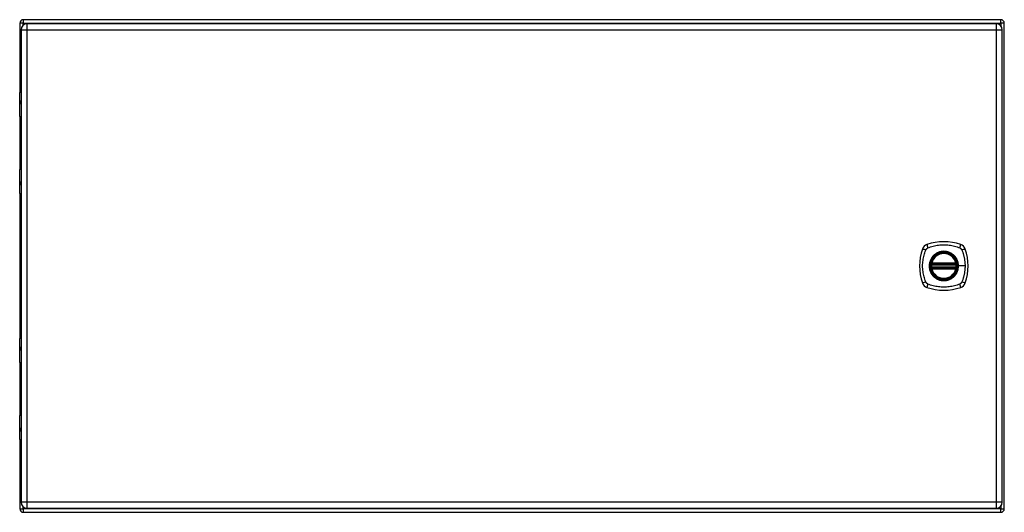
# Model space of a CAD drawing. Header units: inches. Extents: x 15 to 158, y 13 to 98.
# Tile 5 of 6: x 72 to 96, y 50 to 62. Entities that reach past the tile are written whole.
import ezdxf

# ---------------------------------------------------------------- set-up
doc = ezdxf.new("R2010")
doc.units = ezdxf.units.IN
doc.header["$MEASUREMENT"] = 0
doc.layers.add('Visible Edges(ANSI)', color=7, linetype='Continuous', lineweight=25)
doc.layers.add('Visible Tangent Edges(ANSI)', color=7, linetype='Continuous', lineweight=25)

msp = doc.modelspace()

# ---------------------------------------------------------------- linework, layer by layer
at = {"layer": 'Visible Edges(ANSI)'}
for p, q in [((96.262, 62.007), (72.43, 62.007)), ((72.346, 61.923), (72.346, 60.248)), ((72.378, 61.763), (72.378, 50.252)), ((96.15, 61.909), (72.524, 61.909)), ((96.296, 50.252), (96.296, 61.763)), ((96.346, 50.091), (96.346, 61.923)), ((72.363, 60.257), (72.378, 60.257)), ((72.343, 59.653), (72.343, 60.238)), ((72.378, 60.013), (72.374, 60.013)), ((72.374, 59.97), (72.378, 59.97)), ((72.346, 59.644), (72.346, 58.371)), ((72.378, 59.637), (72.359, 59.637)), ((72.343, 57.777), (72.343, 58.362)), ((72.359, 58.377), (72.378, 58.377)), ((72.378, 58.045), (72.374, 58.045)), ((72.374, 58.001), (72.378, 58.001)), ((72.346, 57.767), (72.346, 54.248)), ((72.378, 57.757), (72.363, 57.757)), ((94.575, 56.047), (95.168, 56.047)), ((95.168, 55.968), (94.575, 55.968)), ((94.579, 56.067), (95.164, 56.067)), ((95.164, 55.949), (94.579, 55.949)), ((72.363, 54.257), (72.378, 54.257)), ((72.343, 53.653), (72.343, 54.238)), ((72.378, 54.013), (72.374, 54.013)), ((72.374, 53.97), (72.378, 53.97)), ((72.346, 53.644), (72.346, 52.371)), ((72.378, 53.637), (72.359, 53.637)), ((72.343, 51.777), (72.343, 52.362)), ((72.359, 52.377), (72.378, 52.377)), ((72.378, 52.045), (72.374, 52.045)), ((72.374, 52.001), (72.378, 52.001)), ((72.346, 51.767), (72.346, 50.091)), ((72.378, 51.757), (72.363, 51.757)), ((72.43, 50.007), (96.262, 50.007)), ((72.524, 50.106), (96.15, 50.106))]:
    msp.add_line(p, q, dxfattribs=at)
at = {"layer": 'Visible Edges(ANSI)', "flags": 128}
for points in [[(94.563, 56.061), (94.563, 56.061), (94.563, 56.061), (94.563, 56.061), (94.563, 56.06), (94.563, 56.06), (94.563, 56.059), (94.563, 56.058), (94.563, 56.058), (94.562, 56.057), (94.562, 56.056), (94.562, 56.055), (94.562, 56.054), (94.562, 56.053), (94.562, 56.051), (94.561, 56.05), (94.561, 56.049), (94.561, 56.047), (94.561, 56.046), (94.561, 56.044), (94.56, 56.043), (94.56, 56.041), (94.56, 56.04), (94.56, 56.038), (94.56, 56.036)], [(94.56, 55.979), (94.56, 55.978), (94.56, 55.976), (94.56, 55.974), (94.56, 55.973), (94.561, 55.971), (94.561, 55.97), (94.561, 55.968), (94.561, 55.967), (94.561, 55.966), (94.562, 55.964), (94.562, 55.963), (94.562, 55.962), (94.562, 55.961), (94.562, 55.96), (94.562, 55.959), (94.563, 55.958), (94.563, 55.957), (94.563, 55.957), (94.563, 55.956), (94.563, 55.955), (94.563, 55.955), (94.563, 55.955), (94.563, 55.955), (94.563, 55.955)], [(95.183, 56.036), (95.183, 56.038), (95.183, 56.04), (95.183, 56.041), (95.183, 56.043), (95.182, 56.044), (95.182, 56.046), (95.182, 56.047), (95.182, 56.049), (95.182, 56.05), (95.181, 56.051), (95.181, 56.053), (95.181, 56.054), (95.181, 56.055), (95.181, 56.056), (95.181, 56.057), (95.181, 56.058), (95.18, 56.058), (95.18, 56.059), (95.18, 56.06), (95.18, 56.06), (95.18, 56.061), (95.18, 56.061), (95.18, 56.061), (95.18, 56.061)], [(95.18, 55.955), (95.18, 55.955), (95.18, 55.955), (95.18, 55.955), (95.18, 55.955), (95.18, 55.956), (95.18, 55.957), (95.18, 55.957), (95.181, 55.958), (95.181, 55.959), (95.181, 55.96), (95.181, 55.961), (95.181, 55.962), (95.181, 55.963), (95.181, 55.964), (95.182, 55.966), (95.182, 55.967), (95.182, 55.968), (95.182, 55.97), (95.182, 55.971), (95.183, 55.973), (95.183, 55.974), (95.183, 55.976), (95.183, 55.978), (95.183, 55.979)]]:
    msp.add_lwpolyline(points, dxfattribs=at)
at = {"layer": 'Visible Edges(ANSI)'}
for radius in [0.32, 0.315]:
    msp.add_circle((94.872, 56.008), radius, dxfattribs=at)
for centre, radius, start, end in [((72.43, 61.923), 0.084, 90, 180), ((96.262, 61.923), 0.084, 0, 90), ((72.524, 61.763), 0.146, 90, 180), ((96.15, 61.763), 0.146, 0, 90), ((72.363, 60.238), 0.0197, 90, 180), ((72.359, 59.653), 0.0157, 180, 270), ((72.359, 58.362), 0.0157, 90, 180), ((72.363, 57.777), 0.0197, 180, 270), ((95.561, 56.008), 1.28, 161.2278, 198.7722), ((94.517, 56.363), 0.177, 108.7722, 161.2278), ((94.872, 55.319), 1.28, 71.2278, 108.7722), ((95.226, 56.363), 0.177, 18.7722, 71.2278), ((94.183, 56.008), 1.28, 341.2278, 18.7722), ((94.872, 56.008), 0.313, 13.6344, 166.3656), ((94.872, 56.008), 0.313, 174.7499, 185.2501), ((94.872, 56.008), 0.313, 166.3656, 170.216), ((94.575, 56.059), 0.0118, 170.216, 270), ((94.575, 55.957), 0.0118, 90, 189.784), ((94.872, 56.008), 0.313, 189.784, 193.6344), ((94.579, 56.079), 0.0118, 166.3656, 270), ((94.579, 55.937), 0.0118, 90, 193.6344), ((94.872, 56.008), 0.313, 193.6344, 346.3656), ((95.164, 56.079), 0.0118, 270, 13.6344), ((95.164, 55.937), 0.0118, 346.3656, 90), ((95.168, 56.059), 0.0118, 270, 9.784), ((95.168, 55.957), 0.0118, 350.216, 90), ((94.872, 56.008), 0.313, 9.784, 13.6344), ((94.872, 56.008), 0.313, 346.3656, 350.216), ((94.872, 56.008), 0.313, 354.7499, 5.2501), ((94.517, 55.653), 0.177, 198.7722, 251.2278), ((94.872, 56.697), 1.28, 251.2278, 288.7722), ((95.226, 55.653), 0.177, 288.7722, 341.2278), ((72.363, 54.238), 0.0197, 90, 180), ((72.359, 53.653), 0.0157, 180, 270), ((72.359, 52.362), 0.0157, 90, 180), ((72.363, 51.777), 0.0197, 180, 270), ((72.524, 50.252), 0.146, 180, 270), ((96.15, 50.252), 0.146, 270, 0), ((72.43, 50.091), 0.084, 180, 270), ((96.262, 50.091), 0.084, 270, 0)]:
    msp.add_arc(centre, radius, start, end, dxfattribs=at)
at = {"layer": 'Visible Tangent Edges(ANSI)'}
for p, q in [((72.43, 62.007), (72.43, 61.923)), ((96.262, 61.923), (96.262, 62.007)), ((72.43, 61.923), (72.346, 61.923)), ((72.378, 61.763), (72.524, 61.763)), ((72.43, 61.923), (96.262, 61.923)), ((72.43, 61.875), (72.43, 61.923)), ((72.524, 61.763), (72.524, 61.909)), ((72.524, 61.763), (96.15, 61.763)), ((72.524, 50.252), (72.524, 61.763)), ((96.15, 61.909), (96.15, 61.763)), ((96.15, 61.763), (96.296, 61.763)), ((96.15, 61.763), (96.15, 50.252)), ((96.262, 61.923), (96.262, 61.856)), ((96.346, 61.923), (96.262, 61.923)), ((72.378, 60.238), (72.343, 60.238)), ((72.366, 60.023), (72.378, 60.023)), ((72.378, 59.96), (72.366, 59.96)), ((72.343, 59.653), (72.378, 59.653)), ((72.378, 58.362), (72.343, 58.362)), ((72.366, 58.055), (72.378, 58.055)), ((72.378, 57.992), (72.366, 57.992)), ((72.343, 57.777), (72.378, 57.777)), ((94.56, 56.036), (94.572, 56.035)), ((94.56, 55.979), (94.572, 55.98)), ((94.569, 56.06), (94.563, 56.061)), ((94.563, 55.955), (94.569, 55.956)), ((94.567, 56.082), (94.579, 56.079)), ((94.579, 55.937), (94.567, 55.934)), ((94.572, 56.035), (95.171, 56.035)), ((95.171, 55.98), (94.572, 55.98)), ((94.575, 56.047), (94.575, 56.057)), ((94.575, 55.958), (94.575, 55.968)), ((94.579, 56.067), (94.579, 56.079)), ((95.164, 56.079), (94.579, 56.079)), ((94.579, 56.057), (94.579, 56.067)), ((94.579, 56.057), (95.164, 56.057)), ((94.579, 55.949), (94.579, 55.959)), ((95.164, 55.959), (94.579, 55.959)), ((94.579, 55.937), (94.579, 55.949)), ((94.579, 55.937), (95.164, 55.937)), ((95.164, 56.079), (95.176, 56.082)), ((95.164, 56.079), (95.164, 56.067)), ((95.164, 56.067), (95.164, 56.057)), ((95.164, 55.959), (95.164, 55.949)), ((95.164, 55.949), (95.164, 55.937)), ((95.176, 55.934), (95.164, 55.937)), ((95.168, 56.057), (95.168, 56.047)), ((95.168, 55.968), (95.168, 55.958)), ((95.171, 56.035), (95.183, 56.036)), ((95.171, 55.98), (95.183, 55.979)), ((95.18, 56.061), (95.174, 56.06)), ((95.174, 55.956), (95.18, 55.955)), ((95.224, 56.008), (95.228, 56.008)), ((95.388, 56.008), (95.228, 56.008)), ((72.378, 54.238), (72.343, 54.238)), ((72.366, 54.023), (72.378, 54.023)), ((72.378, 53.96), (72.366, 53.96)), ((72.343, 53.653), (72.378, 53.653)), ((72.378, 52.362), (72.343, 52.362)), ((72.366, 52.055), (72.378, 52.055)), ((72.378, 51.992), (72.366, 51.992)), ((72.343, 51.777), (72.378, 51.777)), ((72.524, 50.252), (72.378, 50.252)), ((72.524, 50.106), (72.524, 50.252)), ((96.15, 50.252), (72.524, 50.252)), ((96.15, 50.252), (96.15, 50.106)), ((96.296, 50.252), (96.15, 50.252)), ((72.346, 50.091), (72.43, 50.091)), ((72.43, 50.091), (72.43, 50.14)), ((96.262, 50.091), (72.43, 50.091)), ((72.43, 50.091), (72.43, 50.007)), ((96.262, 50.159), (96.262, 50.091)), ((96.262, 50.091), (96.346, 50.091)), ((96.262, 50.007), (96.262, 50.091))]:
    msp.add_line(p, q, dxfattribs=at)
at = {"layer": 'Visible Tangent Edges(ANSI)', "flags": 128}
for points in [[(72.366, 60.023), (72.364, 60.023), (72.362, 60.022), (72.36, 60.021), (72.358, 60.019), (72.357, 60.017), (72.355, 60.014), (72.354, 60.011), (72.353, 60.008), (72.352, 60.004), (72.352, 60), (72.352, 59.996), (72.352, 59.992), (72.352, 59.987), (72.352, 59.983), (72.353, 59.979), (72.353, 59.975), (72.354, 59.972), (72.355, 59.969), (72.357, 59.966), (72.358, 59.964), (72.36, 59.962), (72.362, 59.961), (72.364, 59.96), (72.366, 59.96)], [(72.374, 59.97), (72.372, 59.97), (72.37, 59.971), (72.369, 59.971), (72.367, 59.973), (72.366, 59.974), (72.364, 59.976), (72.363, 59.978), (72.363, 59.98), (72.362, 59.983), (72.361, 59.986), (72.361, 59.989), (72.361, 59.992), (72.361, 59.994), (72.361, 59.997), (72.362, 60), (72.363, 60.003), (72.363, 60.005), (72.364, 60.007), (72.366, 60.009), (72.367, 60.011), (72.369, 60.012), (72.37, 60.013), (72.372, 60.013), (72.374, 60.013)], [(72.366, 58.055), (72.364, 58.054), (72.362, 58.054), (72.36, 58.052), (72.358, 58.051), (72.357, 58.049), (72.355, 58.046), (72.354, 58.043), (72.353, 58.039), (72.353, 58.036), (72.352, 58.032), (72.352, 58.027), (72.352, 58.023), (72.352, 58.019), (72.352, 58.015), (72.352, 58.011), (72.353, 58.007), (72.354, 58.003), (72.355, 58), (72.357, 57.998), (72.358, 57.995), (72.36, 57.994), (72.362, 57.993), (72.364, 57.992), (72.366, 57.992)], [(72.374, 58.001), (72.372, 58.002), (72.37, 58.002), (72.369, 58.003), (72.367, 58.004), (72.366, 58.006), (72.364, 58.007), (72.363, 58.009), (72.363, 58.012), (72.362, 58.014), (72.361, 58.017), (72.361, 58.02), (72.361, 58.023), (72.361, 58.026), (72.361, 58.029), (72.362, 58.032), (72.363, 58.034), (72.363, 58.037), (72.364, 58.039), (72.366, 58.041), (72.367, 58.042), (72.369, 58.043), (72.37, 58.044), (72.372, 58.045), (72.374, 58.045)], [(94.432, 56.396), (94.433, 56.399), (94.434, 56.402), (94.436, 56.405), (94.437, 56.407), (94.439, 56.41), (94.441, 56.412), (94.443, 56.415), (94.445, 56.417), (94.447, 56.42), (94.449, 56.422), (94.451, 56.424), (94.453, 56.427), (94.455, 56.429), (94.457, 56.431), (94.46, 56.433), (94.462, 56.435), (94.464, 56.437), (94.467, 56.438), (94.469, 56.44), (94.472, 56.442), (94.475, 56.443), (94.477, 56.445), (94.48, 56.446), (94.483, 56.448)], [(94.483, 56.448), (94.516, 56.462), (94.548, 56.472), (94.579, 56.482), (94.611, 56.49), (94.642, 56.498), (94.675, 56.505), (94.707, 56.511), (94.74, 56.516), (94.772, 56.519), (94.805, 56.522), (94.838, 56.524), (94.871, 56.524), (94.904, 56.524), (94.937, 56.522), (94.97, 56.52), (95.003, 56.516), (95.036, 56.511), (95.068, 56.505), (95.1, 56.498), (95.132, 56.49), (95.164, 56.482), (95.196, 56.472), (95.227, 56.462), (95.26, 56.448)], [(95.26, 56.448), (95.262, 56.447), (95.263, 56.446), (95.264, 56.446), (95.266, 56.445), (95.267, 56.444), (95.268, 56.443), (95.27, 56.443), (95.271, 56.442), (95.272, 56.441), (95.274, 56.44), (95.275, 56.439), (95.276, 56.438), (95.277, 56.438), (95.279, 56.437), (95.28, 56.436), (95.281, 56.435), (95.282, 56.434), (95.283, 56.433), (95.285, 56.432), (95.286, 56.431), (95.287, 56.43), (95.288, 56.429), (95.289, 56.428), (95.29, 56.427)], [(95.29, 56.427), (95.291, 56.425), (95.292, 56.424), (95.293, 56.423), (95.294, 56.422), (95.296, 56.421), (95.297, 56.42), (95.297, 56.419), (95.298, 56.417), (95.299, 56.416), (95.3, 56.415), (95.301, 56.414), (95.302, 56.412), (95.303, 56.411), (95.304, 56.41), (95.305, 56.409), (95.306, 56.407), (95.306, 56.406), (95.307, 56.405), (95.308, 56.403), (95.309, 56.402), (95.309, 56.401), (95.31, 56.399), (95.311, 56.398), (95.311, 56.396)], [(94.432, 55.619), (94.418, 55.653), (94.407, 55.684), (94.398, 55.715), (94.389, 55.747), (94.381, 55.779), (94.374, 55.811), (94.368, 55.843), (94.364, 55.876), (94.36, 55.909), (94.357, 55.942), (94.355, 55.975), (94.355, 56.008), (94.355, 56.041), (94.357, 56.074), (94.36, 56.107), (94.364, 56.139), (94.368, 56.172), (94.374, 56.204), (94.381, 56.237), (94.389, 56.269), (94.398, 56.3), (94.407, 56.332), (94.418, 56.363), (94.432, 56.396)], [(94.597, 56.235), (94.584, 56.219), (94.573, 56.202), (94.562, 56.185), (94.552, 56.167), (94.543, 56.148), (94.536, 56.129), (94.529, 56.109), (94.524, 56.089), (94.52, 56.069), (94.517, 56.049), (94.515, 56.028), (94.515, 56.008), (94.515, 55.987), (94.517, 55.967), (94.52, 55.946), (94.524, 55.926), (94.53, 55.906), (94.536, 55.887), (94.544, 55.867), (94.552, 55.849), (94.562, 55.831), (94.573, 55.813), (94.584, 55.796), (94.597, 55.78)], [(95.224, 56.008), (95.212, 55.916), (95.177, 55.831), (95.12, 55.758), (95.048, 55.703), (94.963, 55.668), (94.871, 55.656), (94.78, 55.668), (94.695, 55.703), (94.622, 55.759), (94.566, 55.832), (94.531, 55.917), (94.519, 56.008), (94.531, 56.099), (94.567, 56.184), (94.623, 56.257), (94.695, 56.313), (94.78, 56.348), (94.872, 56.36), (94.963, 56.348), (95.048, 56.313), (95.121, 56.257), (95.177, 56.184), (95.212, 56.099), (95.224, 56.008)], [(94.644, 56.282), (94.642, 56.281), (94.64, 56.279), (94.638, 56.277), (94.636, 56.275), (94.633, 56.273), (94.631, 56.271), (94.629, 56.27), (94.627, 56.268), (94.625, 56.266), (94.623, 56.264), (94.621, 56.262), (94.619, 56.26), (94.617, 56.258), (94.615, 56.256), (94.614, 56.254), (94.612, 56.252), (94.61, 56.25), (94.608, 56.248), (94.606, 56.246), (94.604, 56.244), (94.602, 56.242), (94.6, 56.24), (94.599, 56.238), (94.597, 56.235)], [(95.099, 56.282), (95.083, 56.295), (95.066, 56.307), (95.048, 56.317), (95.03, 56.327), (95.012, 56.336), (94.992, 56.343), (94.973, 56.35), (94.953, 56.355), (94.933, 56.359), (94.913, 56.362), (94.892, 56.364), (94.871, 56.365), (94.851, 56.364), (94.83, 56.362), (94.81, 56.359), (94.79, 56.355), (94.77, 56.35), (94.75, 56.343), (94.731, 56.336), (94.712, 56.327), (94.694, 56.317), (94.677, 56.307), (94.66, 56.295), (94.644, 56.282)], [(95.146, 56.235), (95.144, 56.238), (95.143, 56.24), (95.141, 56.242), (95.139, 56.244), (95.137, 56.246), (95.135, 56.248), (95.133, 56.25), (95.131, 56.252), (95.13, 56.254), (95.128, 56.256), (95.126, 56.258), (95.124, 56.26), (95.122, 56.262), (95.12, 56.264), (95.118, 56.266), (95.116, 56.268), (95.114, 56.27), (95.112, 56.271), (95.11, 56.273), (95.108, 56.275), (95.105, 56.277), (95.103, 56.279), (95.101, 56.281), (95.099, 56.282)], [(95.228, 56.008), (95.228, 56.018), (95.228, 56.028), (95.227, 56.039), (95.226, 56.049), (95.225, 56.059), (95.223, 56.069), (95.221, 56.079), (95.219, 56.089), (95.216, 56.099), (95.214, 56.109), (95.211, 56.119), (95.207, 56.129), (95.204, 56.138), (95.2, 56.148), (95.195, 56.157), (95.191, 56.167), (95.186, 56.176), (95.181, 56.185), (95.176, 56.194), (95.171, 56.202), (95.165, 56.211), (95.159, 56.219), (95.153, 56.227), (95.146, 56.235)], [(95.311, 56.396), (95.32, 56.378), (95.325, 56.363), (95.331, 56.347), (95.336, 56.332), (95.341, 56.316), (95.345, 56.3), (95.35, 56.285), (95.354, 56.269), (95.358, 56.253), (95.362, 56.237), (95.365, 56.221), (95.369, 56.204), (95.372, 56.188), (95.375, 56.172), (95.377, 56.156), (95.379, 56.139), (95.381, 56.123), (95.383, 56.107), (95.385, 56.09), (95.386, 56.074), (95.387, 56.057), (95.388, 56.041), (95.388, 56.024), (95.388, 56.008)], [(94.567, 56.082), (94.567, 56.081), (94.567, 56.08), (94.567, 56.079), (94.567, 56.078), (94.566, 56.077), (94.566, 56.076), (94.566, 56.075), (94.566, 56.074), (94.566, 56.073), (94.566, 56.072), (94.566, 56.071), (94.566, 56.07), (94.566, 56.069), (94.566, 56.068), (94.567, 56.067), (94.567, 56.067), (94.567, 56.066), (94.567, 56.065), (94.567, 56.064), (94.568, 56.063), (94.568, 56.062), (94.568, 56.061), (94.569, 56.061), (94.569, 56.06)], [(94.569, 55.956), (94.569, 55.955), (94.568, 55.954), (94.568, 55.953), (94.568, 55.953), (94.567, 55.952), (94.567, 55.951), (94.567, 55.95), (94.567, 55.949), (94.567, 55.948), (94.566, 55.947), (94.566, 55.946), (94.566, 55.945), (94.566, 55.944), (94.566, 55.944), (94.566, 55.943), (94.566, 55.942), (94.566, 55.941), (94.566, 55.94), (94.566, 55.939), (94.567, 55.938), (94.567, 55.937), (94.567, 55.936), (94.567, 55.935), (94.567, 55.934)], [(94.569, 56.06), (94.569, 56.06), (94.569, 56.06), (94.57, 56.06), (94.57, 56.059), (94.57, 56.059), (94.57, 56.059), (94.57, 56.059), (94.571, 56.059), (94.571, 56.059), (94.571, 56.059), (94.571, 56.058), (94.572, 56.058), (94.572, 56.058), (94.572, 56.058), (94.572, 56.058), (94.573, 56.058), (94.573, 56.058), (94.573, 56.058), (94.573, 56.058), (94.574, 56.058), (94.574, 56.057), (94.574, 56.057), (94.574, 56.057), (94.575, 56.057)], [(94.575, 55.958), (94.574, 55.958), (94.574, 55.958), (94.574, 55.958), (94.574, 55.958), (94.573, 55.958), (94.573, 55.958), (94.573, 55.958), (94.573, 55.958), (94.572, 55.958), (94.572, 55.958), (94.572, 55.957), (94.572, 55.957), (94.571, 55.957), (94.571, 55.957), (94.571, 55.957), (94.571, 55.957), (94.57, 55.957), (94.57, 55.957), (94.57, 55.956), (94.57, 55.956), (94.57, 55.956), (94.569, 55.956), (94.569, 55.956), (94.569, 55.956)], [(94.572, 56.035), (94.572, 56.036), (94.572, 56.037), (94.572, 56.038), (94.572, 56.038), (94.572, 56.039), (94.573, 56.04), (94.573, 56.041), (94.573, 56.041), (94.573, 56.042), (94.573, 56.043), (94.573, 56.043), (94.574, 56.044), (94.574, 56.044), (94.574, 56.045), (94.574, 56.045), (94.574, 56.046), (94.574, 56.046), (94.574, 56.046), (94.575, 56.047), (94.575, 56.047), (94.575, 56.047), (94.575, 56.047), (94.575, 56.047), (94.575, 56.047)], [(94.575, 55.968), (94.575, 55.968), (94.575, 55.969), (94.575, 55.969), (94.575, 55.969), (94.575, 55.969), (94.574, 55.969), (94.574, 55.97), (94.574, 55.97), (94.574, 55.97), (94.574, 55.971), (94.574, 55.971), (94.574, 55.972), (94.573, 55.972), (94.573, 55.973), (94.573, 55.974), (94.573, 55.974), (94.573, 55.975), (94.573, 55.976), (94.572, 55.976), (94.572, 55.977), (94.572, 55.978), (94.572, 55.979), (94.572, 55.979), (94.572, 55.98)], [(94.575, 56.057), (94.575, 56.057), (94.575, 56.057), (94.575, 56.057), (94.575, 56.057), (94.576, 56.057), (94.576, 56.057), (94.576, 56.057), (94.576, 56.057), (94.576, 56.057), (94.576, 56.057), (94.577, 56.057), (94.577, 56.057), (94.577, 56.057), (94.577, 56.057), (94.577, 56.057), (94.577, 56.057), (94.578, 56.057), (94.578, 56.057), (94.578, 56.057), (94.578, 56.057), (94.578, 56.057), (94.578, 56.057), (94.579, 56.057), (94.579, 56.057)], [(94.579, 55.959), (94.579, 55.959), (94.578, 55.959), (94.578, 55.959), (94.578, 55.959), (94.578, 55.959), (94.578, 55.959), (94.578, 55.959), (94.577, 55.959), (94.577, 55.959), (94.577, 55.958), (94.577, 55.958), (94.577, 55.958), (94.577, 55.958), (94.576, 55.958), (94.576, 55.958), (94.576, 55.958), (94.576, 55.958), (94.576, 55.958), (94.576, 55.958), (94.575, 55.958), (94.575, 55.958), (94.575, 55.958), (94.575, 55.958), (94.575, 55.958)], [(95.146, 55.78), (95.153, 55.788), (95.159, 55.796), (95.165, 55.805), (95.171, 55.813), (95.176, 55.822), (95.181, 55.831), (95.186, 55.84), (95.191, 55.849), (95.195, 55.858), (95.2, 55.868), (95.204, 55.877), (95.207, 55.887), (95.211, 55.897), (95.214, 55.906), (95.216, 55.916), (95.219, 55.926), (95.221, 55.936), (95.223, 55.946), (95.225, 55.957), (95.226, 55.967), (95.227, 55.977), (95.228, 55.987), (95.228, 55.998), (95.228, 56.008)], [(95.164, 56.057), (95.164, 56.057), (95.165, 56.057), (95.165, 56.057), (95.165, 56.057), (95.165, 56.057), (95.165, 56.057), (95.165, 56.057), (95.166, 56.057), (95.166, 56.057), (95.166, 56.057), (95.166, 56.057), (95.166, 56.057), (95.166, 56.057), (95.167, 56.057), (95.167, 56.057), (95.167, 56.057), (95.167, 56.057), (95.167, 56.057), (95.167, 56.057), (95.168, 56.057), (95.168, 56.057), (95.168, 56.057), (95.168, 56.057), (95.168, 56.057)], [(95.168, 55.958), (95.168, 55.958), (95.168, 55.958), (95.168, 55.958), (95.168, 55.958), (95.167, 55.958), (95.167, 55.958), (95.167, 55.958), (95.167, 55.958), (95.167, 55.958), (95.167, 55.958), (95.166, 55.958), (95.166, 55.958), (95.166, 55.958), (95.166, 55.958), (95.166, 55.959), (95.166, 55.959), (95.165, 55.959), (95.165, 55.959), (95.165, 55.959), (95.165, 55.959), (95.165, 55.959), (95.165, 55.959), (95.164, 55.959), (95.164, 55.959)], [(95.168, 56.057), (95.169, 56.057), (95.169, 56.057), (95.169, 56.057), (95.169, 56.058), (95.17, 56.058), (95.17, 56.058), (95.17, 56.058), (95.17, 56.058), (95.171, 56.058), (95.171, 56.058), (95.171, 56.058), (95.171, 56.058), (95.172, 56.058), (95.172, 56.059), (95.172, 56.059), (95.172, 56.059), (95.173, 56.059), (95.173, 56.059), (95.173, 56.059), (95.173, 56.059), (95.173, 56.06), (95.174, 56.06), (95.174, 56.06), (95.174, 56.06)], [(95.168, 56.047), (95.168, 56.047), (95.168, 56.047), (95.168, 56.047), (95.168, 56.047), (95.169, 56.047), (95.169, 56.046), (95.169, 56.046), (95.169, 56.046), (95.169, 56.045), (95.169, 56.045), (95.169, 56.044), (95.169, 56.044), (95.17, 56.043), (95.17, 56.043), (95.17, 56.042), (95.17, 56.041), (95.17, 56.041), (95.17, 56.04), (95.171, 56.039), (95.171, 56.038), (95.171, 56.038), (95.171, 56.037), (95.171, 56.036), (95.171, 56.035)], [(95.171, 55.98), (95.171, 55.979), (95.171, 55.979), (95.171, 55.978), (95.171, 55.977), (95.171, 55.976), (95.17, 55.976), (95.17, 55.975), (95.17, 55.974), (95.17, 55.974), (95.17, 55.973), (95.17, 55.972), (95.169, 55.972), (95.169, 55.971), (95.169, 55.971), (95.169, 55.97), (95.169, 55.97), (95.169, 55.97), (95.169, 55.969), (95.169, 55.969), (95.168, 55.969), (95.168, 55.969), (95.168, 55.969), (95.168, 55.968), (95.168, 55.968)], [(95.174, 55.956), (95.174, 55.956), (95.174, 55.956), (95.173, 55.956), (95.173, 55.956), (95.173, 55.956), (95.173, 55.957), (95.173, 55.957), (95.172, 55.957), (95.172, 55.957), (95.172, 55.957), (95.172, 55.957), (95.171, 55.957), (95.171, 55.957), (95.171, 55.958), (95.171, 55.958), (95.17, 55.958), (95.17, 55.958), (95.17, 55.958), (95.17, 55.958), (95.169, 55.958), (95.169, 55.958), (95.169, 55.958), (95.169, 55.958), (95.168, 55.958)], [(95.174, 56.06), (95.174, 56.061), (95.175, 56.061), (95.175, 56.062), (95.175, 56.063), (95.176, 56.064), (95.176, 56.065), (95.176, 56.066), (95.176, 56.067), (95.176, 56.067), (95.177, 56.068), (95.177, 56.069), (95.177, 56.07), (95.177, 56.071), (95.177, 56.072), (95.177, 56.073), (95.177, 56.074), (95.177, 56.075), (95.177, 56.076), (95.177, 56.077), (95.176, 56.078), (95.176, 56.079), (95.176, 56.08), (95.176, 56.081), (95.176, 56.082)], [(95.176, 55.934), (95.176, 55.935), (95.176, 55.936), (95.176, 55.937), (95.176, 55.938), (95.177, 55.939), (95.177, 55.94), (95.177, 55.941), (95.177, 55.942), (95.177, 55.943), (95.177, 55.944), (95.177, 55.944), (95.177, 55.945), (95.177, 55.946), (95.177, 55.947), (95.176, 55.948), (95.176, 55.949), (95.176, 55.95), (95.176, 55.951), (95.176, 55.952), (95.175, 55.953), (95.175, 55.953), (95.175, 55.954), (95.174, 55.955), (95.174, 55.956)], [(95.388, 56.008), (95.388, 55.991), (95.388, 55.975), (95.387, 55.958), (95.386, 55.942), (95.385, 55.925), (95.383, 55.909), (95.381, 55.892), (95.379, 55.876), (95.377, 55.86), (95.375, 55.843), (95.372, 55.827), (95.369, 55.811), (95.365, 55.795), (95.362, 55.779), (95.358, 55.763), (95.354, 55.747), (95.35, 55.731), (95.345, 55.715), (95.341, 55.7), (95.336, 55.684), (95.331, 55.668), (95.325, 55.653), (95.32, 55.637), (95.311, 55.619)], [(94.597, 55.78), (94.599, 55.778), (94.6, 55.776), (94.602, 55.774), (94.604, 55.772), (94.606, 55.77), (94.608, 55.768), (94.61, 55.766), (94.612, 55.764), (94.614, 55.762), (94.615, 55.76), (94.617, 55.758), (94.619, 55.756), (94.621, 55.754), (94.623, 55.752), (94.625, 55.75), (94.627, 55.748), (94.629, 55.746), (94.631, 55.744), (94.633, 55.742), (94.636, 55.74), (94.638, 55.739), (94.64, 55.737), (94.642, 55.735), (94.644, 55.733)], [(94.644, 55.733), (94.66, 55.721), (94.677, 55.709), (94.695, 55.698), (94.713, 55.688), (94.731, 55.68), (94.751, 55.672), (94.77, 55.666), (94.79, 55.66), (94.81, 55.656), (94.83, 55.653), (94.851, 55.652), (94.871, 55.651), (94.892, 55.652), (94.913, 55.653), (94.933, 55.656), (94.953, 55.66), (94.973, 55.666), (94.993, 55.672), (95.012, 55.68), (95.03, 55.688), (95.049, 55.698), (95.066, 55.709), (95.083, 55.721), (95.099, 55.733)], [(95.099, 55.733), (95.101, 55.735), (95.103, 55.737), (95.105, 55.739), (95.108, 55.74), (95.11, 55.742), (95.112, 55.744), (95.114, 55.746), (95.116, 55.748), (95.118, 55.75), (95.12, 55.752), (95.122, 55.754), (95.124, 55.756), (95.126, 55.758), (95.128, 55.76), (95.129, 55.762), (95.131, 55.764), (95.133, 55.766), (95.135, 55.768), (95.137, 55.77), (95.139, 55.772), (95.141, 55.774), (95.143, 55.776), (95.144, 55.778), (95.146, 55.78)], [(94.483, 55.568), (94.48, 55.569), (94.477, 55.571), (94.475, 55.572), (94.472, 55.574), (94.469, 55.575), (94.467, 55.577), (94.464, 55.579), (94.462, 55.581), (94.46, 55.583), (94.457, 55.585), (94.455, 55.587), (94.453, 55.589), (94.451, 55.591), (94.449, 55.593), (94.447, 55.596), (94.445, 55.598), (94.443, 55.601), (94.441, 55.603), (94.439, 55.606), (94.438, 55.608), (94.436, 55.611), (94.434, 55.614), (94.433, 55.616), (94.432, 55.619)], [(95.26, 55.568), (95.227, 55.554), (95.196, 55.544), (95.164, 55.534), (95.132, 55.525), (95.1, 55.517), (95.068, 55.511), (95.036, 55.505), (95.003, 55.5), (94.97, 55.496), (94.937, 55.493), (94.904, 55.492), (94.871, 55.491), (94.838, 55.492), (94.805, 55.493), (94.772, 55.496), (94.74, 55.5), (94.707, 55.505), (94.675, 55.511), (94.642, 55.517), (94.611, 55.525), (94.579, 55.534), (94.548, 55.544), (94.516, 55.554), (94.483, 55.568)], [(95.311, 55.619), (95.31, 55.616), (95.309, 55.614), (95.307, 55.611), (95.306, 55.608), (95.304, 55.606), (95.302, 55.603), (95.3, 55.601), (95.299, 55.598), (95.297, 55.596), (95.295, 55.594), (95.292, 55.591), (95.29, 55.589), (95.288, 55.587), (95.286, 55.585), (95.284, 55.583), (95.281, 55.581), (95.279, 55.579), (95.276, 55.577), (95.274, 55.575), (95.271, 55.574), (95.268, 55.572), (95.266, 55.571), (95.263, 55.569), (95.26, 55.568)], [(72.366, 54.023), (72.364, 54.023), (72.362, 54.022), (72.36, 54.021), (72.358, 54.019), (72.357, 54.017), (72.355, 54.014), (72.354, 54.011), (72.353, 54.008), (72.352, 54.004), (72.352, 54), (72.352, 53.996), (72.352, 53.992), (72.352, 53.987), (72.352, 53.983), (72.353, 53.979), (72.353, 53.975), (72.354, 53.972), (72.355, 53.969), (72.357, 53.966), (72.358, 53.964), (72.36, 53.962), (72.362, 53.961), (72.364, 53.96), (72.366, 53.96)], [(72.374, 53.97), (72.372, 53.97), (72.37, 53.971), (72.369, 53.971), (72.367, 53.973), (72.366, 53.974), (72.364, 53.976), (72.363, 53.978), (72.363, 53.98), (72.362, 53.983), (72.361, 53.986), (72.361, 53.989), (72.361, 53.992), (72.361, 53.994), (72.361, 53.997), (72.362, 54), (72.363, 54.003), (72.363, 54.005), (72.364, 54.007), (72.366, 54.009), (72.367, 54.011), (72.369, 54.012), (72.37, 54.013), (72.372, 54.013), (72.374, 54.013)], [(72.366, 52.055), (72.364, 52.054), (72.362, 52.054), (72.36, 52.052), (72.358, 52.051), (72.357, 52.049), (72.355, 52.046), (72.354, 52.043), (72.353, 52.039), (72.353, 52.036), (72.352, 52.032), (72.352, 52.027), (72.352, 52.023), (72.352, 52.019), (72.352, 52.015), (72.352, 52.011), (72.353, 52.007), (72.354, 52.003), (72.355, 52), (72.357, 51.998), (72.358, 51.995), (72.36, 51.994), (72.362, 51.993), (72.364, 51.992), (72.366, 51.992)], [(72.374, 52.001), (72.372, 52.002), (72.37, 52.002), (72.369, 52.003), (72.367, 52.004), (72.366, 52.006), (72.364, 52.007), (72.363, 52.009), (72.363, 52.012), (72.362, 52.014), (72.361, 52.017), (72.361, 52.02), (72.361, 52.023), (72.361, 52.026), (72.361, 52.029), (72.362, 52.032), (72.363, 52.034), (72.363, 52.037), (72.364, 52.039), (72.366, 52.041), (72.367, 52.042), (72.369, 52.043), (72.37, 52.044), (72.372, 52.045), (72.374, 52.045)]]:
    msp.add_lwpolyline(points, dxfattribs=at)
at = {"layer": 'Visible Tangent Edges(ANSI)'}
for radius in [0.346, 0.342, 0.325, 0.324]:
    msp.add_circle((94.872, 56.008), radius, dxfattribs=at)
for start, end in [(13.6344, 166.3656), (174.7499, 185.2501), (193.6344, 346.3656), (354.7499, 5.2501)]:
    msp.add_arc((94.872, 56.008), 0.301, start, end, dxfattribs=at)
for centre, major_axis, ratio, start_param, end_param in [((72.374, 60.023), (0, -0.00984), 0.879139, 4.712389, 6.283185), ((72.374, 59.96), (0, 0.00984), 0.879139, 0, 1.570796), ((72.374, 58.055), (0, -0.00984), 0.879139, 4.712389, 6.283185), ((72.374, 57.992), (0, 0.00984), 0.879139, 0, 1.570796), ((94.459, 56.382), (-0.112, 0.037), 0.042597, 4.975842, 6.113112), ((94.497, 56.42), (-0.037, 0.112), 0.042597, 0.170073, 1.307344), ((95.246, 56.42), (0.037, 0.112), 0.042597, 4.975842, 6.113112), ((95.284, 56.382), (0.112, 0.037), 0.042597, 0.170073, 1.307344), ((94.563, 56.061), (0.00773, 0.00893), 0.431674, 4.96723, 6.283185), ((94.563, 55.955), (0.00773, -0.00893), 0.431674, 0, 1.315955), ((94.575, 56.056), (0.0021, 0.0116), 0.025638, 0, 1.426581), ((94.575, 55.96), (0.0021, -0.0116), 0.025638, 4.856604, 6.283185), ((95.168, 56.056), (-0.0021, 0.0116), 0.025638, 4.856604, 6.283185), ((95.168, 55.96), (-0.0021, -0.0116), 0.025638, 0, 1.426581), ((95.18, 56.061), (-0.00773, 0.00893), 0.431674, 0, 1.315955), ((95.18, 55.955), (-0.00773, -0.00893), 0.431674, 4.96723, 6.283185), ((94.459, 55.634), (-0.112, -0.037), 0.042597, 0.170073, 1.307344), ((94.497, 55.596), (-0.037, -0.112), 0.042597, 4.975842, 6.113112), ((95.246, 55.596), (0.037, -0.112), 0.042597, 0.170073, 1.307344), ((95.284, 55.634), (0.112, -0.037), 0.042597, 4.975842, 6.113112), ((72.374, 54.023), (0, -0.00984), 0.879139, 4.712389, 6.283185), ((72.374, 53.96), (0, 0.00984), 0.879139, 0, 1.570796), ((72.374, 52.055), (0, -0.00984), 0.879139, 4.712389, 6.283185), ((72.374, 51.992), (0, 0.00984), 0.879139, 0, 1.570796)]:
    msp.add_ellipse(centre, major_axis=major_axis, ratio=ratio, start_param=start_param, end_param=end_param, dxfattribs=at)

doc.saveas('drawing.dxf')
